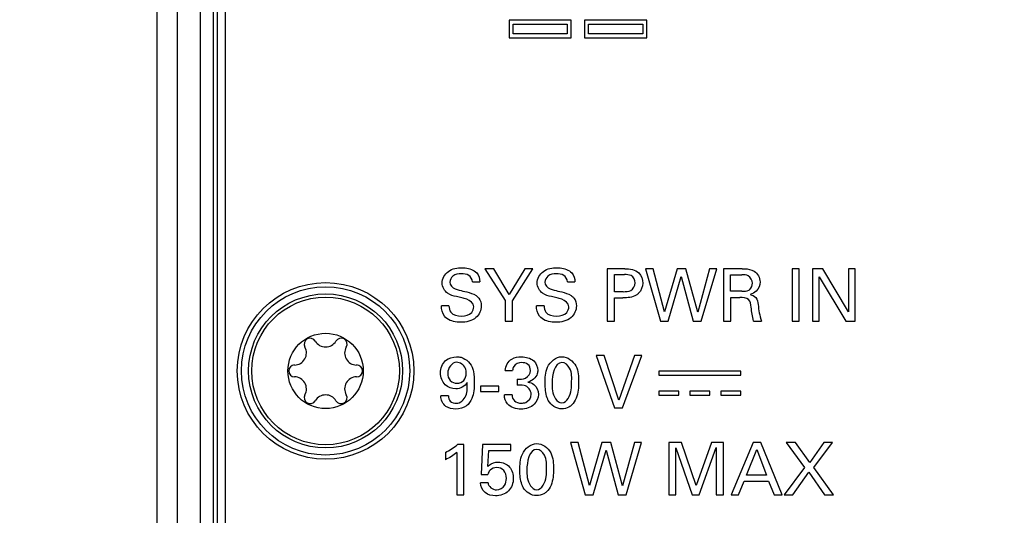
# Model space of a CAD drawing. Header units: inches. Extents: x 0 to 34, y 0 to 22.
# Tile 5 of 59: x 6.5 to 7.8, y 9.7 to 10.3. Entities that reach past the tile are written whole.
import ezdxf

# ---------------------------------------------------------------- set-up
doc = ezdxf.new("R2010")
doc.units = ezdxf.units.IN
doc.header["$LTSCALE"] = 1.87
doc.header["$MEASUREMENT"] = 0
doc.layers.get('0').update_dxf_attribs({"linetype": 'CONTINUOUS'})
for name, color, linetype in [('02___PRT_ALL_AXES', 7, 'CONTINUOUS'), ('COSMETIC', 7, 'CONTINUOUS'), ('DIMENSIONS', 7, 'CONTINUOUS')]:
    doc.layers.add(name, color=color, linetype=linetype)
doc.styles.get("Standard").update_dxf_attribs({"font": 'txt', "width": 0.8})
doc.dimstyles.new('DIMSTYLE_1', dxfattribs={"dimtxt": 0.125, "dimasz": 0.18, "dimexe": 0.125, "dimexo": 0.0625, "dimgap": 0.03125, "dimtad": 0, "dimtih": 1, "dimtoh": 1, "dimdec": 3, "dimzin": 4, "dimdsep": 46, "dimtxsty": 'STANDARD', "dimblk": '_FILLED', "dimblk1": '_FILLED', "dimblk2": '_FILLED', "dimcen": 0.09, "dimadec": 0, "dimazin": 0, "dimtp": 0.001, "dimtm": 0.001, "dimtfac": 1, "dimtdec": 3, "dimtofl": 0, "dimtmove": 0, "dimatfit": 3, "dimldrblk": '_FILLED', "dimfxl": 1, "dimtolj": 1, "dimtzin": 4, "dimarcsym": 0})

# ---------------------------------------------------------------- blocks, each defined once
blk = doc.blocks.new('*D21')
at = {"layer": 'DIMENSIONS', "color": 2, "linetype": 'CONTINUOUS'}
blk.add_line((7.0374, 10.7914), (6.0124, 10.7914), dxfattribs=at)
at = {"layer": 'DIMENSIONS', "color": 2, "linetype": 'CONTINUOUS', "insert": (5.9499, 10.8539), "char_height": 0.125, "width": 1.325, "attachment_point": 3, "line_spacing_factor": 0.9}
blk.add_mtext('2.433{\\Ftxt.shx;\\W1.000000;\\H0.125000; }[61.79]', dxfattribs=at)
blk = doc.blocks.new('_FILLED')
at = {"color": 0, "linetype": 'BYBLOCK'}
blk.add_solid([(0, 0), (-1, 0.1736), (-1, -0.1736)], dxfattribs=at)
blk = doc.blocks.new('*D22')
at = {"layer": 'DIMENSIONS', "color": 2, "linetype": 'CONTINUOUS'}
blk.add_line((7.812, 11.251), (6.0124, 11.251), dxfattribs=at)
at = {"layer": 'DIMENSIONS', "color": 2, "linetype": 'CONTINUOUS', "insert": (5.9499, 11.3135), "char_height": 0.125, "width": 1.325, "attachment_point": 3, "line_spacing_factor": 0.9}
blk.add_mtext('2.892{\\Ftxt.shx;\\W1.000000;\\H0.125000; }[73.46]', dxfattribs=at)
blk = doc.blocks.new('*D23')
at = {"layer": 'DIMENSIONS', "color": 2, "linetype": 'CONTINUOUS'}
blk.add_line((7.812, 12.182), (6.0124, 12.182), dxfattribs=at)
at = {"layer": 'DIMENSIONS', "color": 2, "linetype": 'CONTINUOUS', "insert": (5.9499, 12.2445), "char_height": 0.125, "width": 1.325, "attachment_point": 3, "line_spacing_factor": 0.9}
blk.add_mtext('3.823{\\Ftxt.shx;\\W1.000000;\\H0.125000; }[97.11]', dxfattribs=at)
blk = doc.blocks.new('*D24')
at = {"layer": 'DIMENSIONS', "color": 2, "linetype": 'CONTINUOUS'}
blk.add_line((7.7634, 14.3814), (6.0124, 14.3814), dxfattribs=at)
at = {"layer": 'DIMENSIONS', "color": 2, "linetype": 'CONTINUOUS', "insert": (5.9499, 14.4439), "char_height": 0.125, "width": 1.725, "attachment_point": 3, "line_spacing_factor": 0.9}
blk.add_mtext('2X 6.023{\\Ftxt.shx;\\W1.000000;\\H0.125000; }[152.97]', dxfattribs=at)
blk = doc.blocks.new('*D25')
at = {"layer": 'DIMENSIONS', "color": 2, "linetype": 'CONTINUOUS'}
blk.add_line((8.4624, 15.948), (6.0124, 15.948), dxfattribs=at)
at = {"layer": 'DIMENSIONS', "color": 2, "linetype": 'CONTINUOUS', "insert": (5.9499, 16.0105), "char_height": 0.125, "width": 1.425, "attachment_point": 3, "line_spacing_factor": 0.9}
blk.add_mtext('7.589{\\Ftxt.shx;\\W1.000000;\\H0.125000; }[192.77]', dxfattribs=at)
blk = doc.blocks.new('*D39')
at = {"layer": 'DIMENSIONS', "color": 2, "linetype": 'CONTINUOUS'}
blk.add_line((7.2195, 12.0064), (6.0124, 12.0064), dxfattribs=at)
at = {"layer": 'DIMENSIONS', "color": 2, "linetype": 'CONTINUOUS', "insert": (5.9499, 12.0689), "char_height": 0.125, "width": 1.325, "attachment_point": 3, "line_spacing_factor": 0.9}
blk.add_mtext('3.648{\\Ftxt.shx;\\W1.000000;\\H0.125000; }[92.65]', dxfattribs=at)

msp = doc.modelspace()

# ---------------------------------------------------------------- linework, layer by layer
at = {"color": 7, "linetype": 'CONTINUOUS'}
for p, q in [((6.7249, 8.4028), (6.7249, 15.904)), ((6.6999, 8.4284), (6.6999, 15.8784)), ((6.7539, 9.3473), (6.7539, 14.9595)), ((6.7701, 9.3473), (6.7701, 14.9595)), ((6.7744, 14.9595), (6.7744, 9.3473)), ((6.7849, 9.3534), (6.7849, 14.9534)), ((7.2166, 10.3182), (7.1392, 10.3182)), ((7.1392, 10.3182), (7.1392, 10.2961)), ((7.1442, 10.3132), (7.2116, 10.3132)), ((7.1442, 10.3011), (7.1442, 10.3132)), ((7.2116, 10.3132), (7.2116, 10.3011)), ((7.2166, 10.2961), (7.2166, 10.3182)), ((7.3107, 10.3182), (7.2332, 10.3182)), ((7.2332, 10.3182), (7.2332, 10.2961)), ((7.2382, 10.3132), (7.3057, 10.3132)), ((7.2382, 10.3011), (7.2382, 10.3132)), ((7.3057, 10.3132), (7.3057, 10.3011)), ((7.3107, 10.2961), (7.3107, 10.3182)), ((7.2116, 10.3011), (7.1442, 10.3011)), ((7.3057, 10.3011), (7.2382, 10.3011)), ((7.1392, 10.2961), (7.2166, 10.2961)), ((7.2332, 10.2961), (7.3107, 10.2961)), ((7.1197, 10.0079), (7.1085, 10.0079)), ((7.1085, 10.0079), (7.1339, 9.9683)), ((7.1389, 9.9759), (7.1197, 10.0079)), ((7.1584, 10.0079), (7.1389, 9.9759)), ((7.1431, 9.9679), (7.1685, 10.0079)), ((7.1685, 10.0079), (7.1584, 10.0079)), ((7.2832, 10.0079), (7.2613, 10.0079)), ((7.2613, 10.0079), (7.2613, 9.9427)), ((7.3189, 10.0079), (7.3092, 10.0079)), ((7.3092, 10.0079), (7.3278, 9.9427)), ((7.333, 9.9543), (7.3189, 10.0079)), ((7.3485, 10.0079), (7.333, 9.9543)), ((7.3597, 10.0079), (7.3485, 10.0079)), ((7.3744, 9.9538), (7.3597, 10.0079)), ((7.3892, 10.0079), (7.3744, 9.9538)), ((7.3788, 9.9427), (7.3981, 10.0079)), ((7.3981, 10.0079), (7.3892, 10.0079)), ((7.4299, 10.0079), (7.4066, 10.0079)), ((7.4066, 10.0079), (7.4066, 9.9427)), ((7.5011, 10.0079), (7.4921, 10.0079)), ((7.4921, 10.0079), (7.4921, 9.9427)), ((7.5011, 9.9427), (7.5011, 10.0079)), ((7.5303, 10.0079), (7.5178, 10.0079)), ((7.5178, 10.0079), (7.5178, 9.9427)), ((7.5624, 9.954), (7.5303, 10.0079)), ((7.5707, 10.0079), (7.5624, 10.0079)), ((7.5624, 10.0079), (7.5624, 9.954)), ((7.5707, 9.9427), (7.5707, 10.0079)), ((7.0931, 9.9916), (7.1025, 9.9916)), ((7.2117, 9.9916), (7.2211, 9.9916)), ((7.2703, 10.0006), (7.283, 10.0006)), ((7.2703, 9.9793), (7.2703, 10.0006)), ((7.3375, 9.9427), (7.3537, 9.9984)), ((7.3537, 9.9984), (7.3687, 9.9427)), ((7.4153, 10.0003), (7.4296, 10.0003)), ((7.4153, 9.9798), (7.4153, 10.0003)), ((7.526, 9.998), (7.5591, 9.9427)), ((7.526, 9.9427), (7.526, 9.998)), ((7.2811, 9.9793), (7.2703, 9.9793)), ((7.4296, 9.9798), (7.4153, 9.9798)), ((7.1339, 9.9683), (7.1339, 9.9427)), ((7.1431, 9.9427), (7.1431, 9.9679)), ((7.2703, 9.9717), (7.2809, 9.9717)), ((7.2703, 9.9427), (7.2703, 9.9717)), ((7.4155, 9.9721), (7.4269, 9.9721)), ((7.4155, 9.9427), (7.4155, 9.9721)), ((7.0639, 9.9617), (7.0545, 9.9617)), ((7.1825, 9.9617), (7.1731, 9.9617)), ((7.1339, 9.9427), (7.1431, 9.9427)), ((7.2613, 9.9427), (7.2703, 9.9427)), ((7.3278, 9.9427), (7.3375, 9.9427)), ((7.3687, 9.9427), (7.3788, 9.9427)), ((7.4066, 9.9427), (7.4155, 9.9427)), ((7.4441, 9.9427), (7.4538, 9.9427)), ((7.4921, 9.9427), (7.5011, 9.9427)), ((7.5178, 9.9427), (7.526, 9.9427)), ((7.5591, 9.9427), (7.5707, 9.9427)), ((7.2574, 9.8995), (7.2474, 9.8995)), ((7.2474, 9.8995), (7.2706, 9.8344)), ((7.2759, 9.8438), (7.2574, 9.8995)), ((7.2954, 9.8995), (7.2759, 9.8438)), ((7.2805, 9.8344), (7.3046, 9.8995)), ((7.3046, 9.8995), (7.2954, 9.8995)), ((7.1341, 9.8809), (7.1432, 9.8809)), ((7.1489, 9.8701), (7.1489, 9.8628)), ((7.4282, 9.8802), (7.3257, 9.8802)), ((7.3257, 9.8802), (7.3257, 9.8752)), ((7.3257, 9.8752), (7.4282, 9.8752)), ((7.4282, 9.8752), (7.4282, 9.8802)), ((7.1261, 9.8615), (7.1034, 9.8615)), ((7.1034, 9.8615), (7.1034, 9.8547)), ((7.1261, 9.8547), (7.1261, 9.8615)), ((7.0631, 9.8493), (7.0536, 9.8493)), ((7.1034, 9.8547), (7.1261, 9.8547)), ((7.1427, 9.8504), (7.1331, 9.8504)), ((7.3507, 9.8551), (7.3257, 9.8551)), ((7.3257, 9.8551), (7.3257, 9.8501)), ((7.3257, 9.8501), (7.3507, 9.8501)), ((7.3507, 9.8501), (7.3507, 9.8551)), ((7.3894, 9.8551), (7.3644, 9.8551)), ((7.3644, 9.8551), (7.3644, 9.8501)), ((7.3644, 9.8501), (7.3894, 9.8501)), ((7.3894, 9.8501), (7.3894, 9.8551)), ((7.4282, 9.8551), (7.4032, 9.8551)), ((7.4032, 9.8551), (7.4032, 9.8501)), ((7.4032, 9.8501), (7.4282, 9.8501)), ((7.4282, 9.8501), (7.4282, 9.8551)), ((7.2706, 9.8344), (7.2805, 9.8344)), ((7.0826, 9.7885), (7.0745, 9.7885)), ((7.0826, 9.726), (7.0826, 9.7885)), ((7.1058, 9.7885), (7.1041, 9.7513)), ((7.1409, 9.7885), (7.1058, 9.7885)), ((7.1409, 9.7812), (7.1409, 9.7885)), ((7.2251, 9.7912), (7.2155, 9.7912)), ((7.2155, 9.7912), (7.234, 9.726)), ((7.2392, 9.7376), (7.2251, 9.7912)), ((7.2547, 9.7912), (7.2392, 9.7376)), ((7.2659, 9.7912), (7.2547, 9.7912)), ((7.2806, 9.7371), (7.2659, 9.7912)), ((7.2954, 9.7912), (7.2806, 9.7371)), ((7.285, 9.726), (7.3043, 9.7912)), ((7.3043, 9.7912), (7.2954, 9.7912)), ((7.3542, 9.7912), (7.3382, 9.7912)), ((7.3382, 9.7912), (7.3382, 9.726)), ((7.347, 9.7843), (7.3676, 9.726)), ((7.347, 9.726), (7.347, 9.7843)), ((7.3726, 9.7375), (7.3542, 9.7912)), ((7.3915, 9.7912), (7.3726, 9.7375)), ((7.3761, 9.726), (7.3975, 9.7847)), ((7.4064, 9.7912), (7.3915, 9.7912)), ((7.3975, 9.7847), (7.3975, 9.726)), ((7.4064, 9.726), (7.4064, 9.7912)), ((7.4436, 9.7912), (7.4161, 9.726)), ((7.4354, 9.7503), (7.448, 9.7823)), ((7.4532, 9.7912), (7.4436, 9.7912)), ((7.448, 9.7823), (7.46, 9.7503)), ((7.4796, 9.726), (7.4532, 9.7912)), ((7.4965, 9.7912), (7.4849, 9.7912)), ((7.4849, 9.7912), (7.5075, 9.7601)), ((7.5141, 9.7661), (7.4965, 9.7912)), ((7.5317, 9.7912), (7.5141, 9.7661)), ((7.5194, 9.76), (7.5426, 9.7912)), ((7.5426, 9.7912), (7.5317, 9.7912)), ((7.0594, 9.7787), (7.0594, 9.7696)), ((7.0739, 9.7787), (7.0739, 9.726)), ((7.1124, 9.761), (7.1135, 9.7812)), ((7.1135, 9.7812), (7.1409, 9.7812)), ((7.2437, 9.726), (7.2599, 9.7817)), ((7.2599, 9.7817), (7.2749, 9.726)), ((7.5075, 9.7601), (7.4822, 9.726)), ((7.5438, 9.726), (7.5194, 9.76)), ((7.1041, 9.7513), (7.1124, 9.7513)), ((7.46, 9.7503), (7.4354, 9.7503)), ((7.4931, 9.726), (7.513, 9.754)), ((7.513, 9.754), (7.5324, 9.726)), ((7.1127, 9.7408), (7.1033, 9.7408)), ((7.4254, 9.726), (7.4325, 9.743)), ((7.4325, 9.743), (7.4627, 9.743)), ((7.4627, 9.743), (7.4698, 9.726)), ((7.0739, 9.726), (7.0826, 9.726)), ((7.234, 9.726), (7.2437, 9.726)), ((7.2749, 9.726), (7.285, 9.726)), ((7.3382, 9.726), (7.347, 9.726)), ((7.3676, 9.726), (7.3761, 9.726)), ((7.3975, 9.726), (7.4064, 9.726)), ((7.4161, 9.726), (7.4254, 9.726)), ((7.4698, 9.726), (7.4796, 9.726)), ((7.4822, 9.726), (7.4931, 9.726)), ((7.5324, 9.726), (7.5438, 9.726))]:
    msp.add_line(p, q, dxfattribs=at)
for radius in [0.0961, 0.0921, 0.047]:
    msp.add_circle((6.9099, 9.8804), radius, dxfattribs=at)
for centre, radius, start, end in [((6.8906, 9.9138), 0.00748, 30.7228, 209.2772), ((6.9099, 9.9253), 0.015, 210.7228, 329.2772), ((6.9292, 9.9138), 0.00748, 330.7228, 149.2772), ((6.871, 9.9028), 0.015, 270.7228, 29.2772), ((6.9487, 9.9028), 0.015, 150.7228, 269.2772), ((6.8713, 9.8804), 0.00748, 90.7228, 269.2772), ((6.9485, 9.8804), 0.00748, 270.7228, 89.2772), ((6.871, 9.858), 0.015, 330.7228, 89.2772), ((6.9487, 9.858), 0.015, 90.7228, 209.2772), ((6.8906, 9.847), 0.00748, 150.7228, 329.2772), ((6.9099, 9.8355), 0.015, 30.7228, 149.2772), ((6.9292, 9.847), 0.00748, 210.7228, 29.2772)]:
    msp.add_arc(centre, radius, start, end, dxfattribs=at)
for points, knots in [([(7.0554, 9.9901), (7.0554, 9.9956), (7.0622, 10.0073), (7.0743, 10.0091), (7.0802, 10.0091)], [0, 0, 0, 0, 0.48317, 1, 1, 1, 1]), ([(7.0802, 10.0091), (7.0815, 10.0091), (7.088, 10.0088), (7.095, 10.0066), (7.0985, 10.0027)], [0, 0, 0, 0, 0.202076, 1, 1, 1, 1]), ([(7.174, 9.9901), (7.174, 9.9956), (7.1808, 10.0073), (7.193, 10.0091), (7.1988, 10.0091)], [0, 0, 0, 0, 0.483165, 1, 1, 1, 1]), ([(7.1988, 10.0091), (7.2002, 10.0091), (7.2066, 10.0088), (7.2136, 10.0066), (7.2172, 10.0027)], [0, 0, 0, 0, 0.202066, 1, 1, 1, 1]), ([(7.4299, 10.0079), (7.4309, 10.0079), (7.436, 10.0078), (7.4414, 10.007), (7.4448, 10.0048)], [0, 0, 0, 0, 0.200224, 1, 1, 1, 1]), ([(7.0794, 10.0016), (7.0757, 10.0016), (7.0685, 10.0007), (7.065, 9.9939), (7.065, 9.991)], [0, 0, 0, 0, 0.559795, 1, 1, 1, 1]), ([(7.065, 9.991), (7.065, 9.9875), (7.0699, 9.9827), (7.0749, 9.9817), (7.0767, 9.9813)], [0, 0, 0, 0, 0.659846, 1, 1, 1, 1]), ([(7.0931, 9.9916), (7.093, 9.9947), (7.0892, 10.0012), (7.0825, 10.0016), (7.0794, 10.0016)], [0, 0, 0, 0, 0.498734, 1, 1, 1, 1]), ([(7.198, 10.0016), (7.1944, 10.0016), (7.1871, 10.0007), (7.1836, 9.9939), (7.1836, 9.991)], [0, 0, 0, 0, 0.559819, 1, 1, 1, 1]), ([(7.1836, 9.991), (7.1836, 9.9875), (7.1885, 9.9827), (7.1936, 9.9817), (7.1953, 9.9813)], [0, 0, 0, 0, 0.659878, 1, 1, 1, 1]), ([(7.2117, 9.9916), (7.2116, 9.9947), (7.2079, 10.0012), (7.2011, 10.0016), (7.198, 10.0016)], [0, 0, 0, 0, 0.498764, 1, 1, 1, 1]), ([(7.2962, 9.9904), (7.2962, 9.9937), (7.2926, 10.0008), (7.2858, 10.0006), (7.283, 10.0006)], [0, 0, 0, 0, 0.545711, 1, 1, 1, 1]), ([(7.4426, 9.9897), (7.4426, 9.9933), (7.439, 10.0002), (7.4322, 10.0003), (7.4296, 10.0003)], [0, 0, 0, 0, 0.570269, 1, 1, 1, 1]), ([(7.0767, 9.9813), (7.0798, 9.9805), (7.0869, 9.9787), (7.0943, 9.9768), (7.0977, 9.9745)], [0, 0, 0, 0, 0.433513, 1, 1, 1, 1]), ([(7.1953, 9.9813), (7.1984, 9.9805), (7.2055, 9.9787), (7.2129, 9.9768), (7.2164, 9.9745)], [0, 0, 0, 0, 0.433513, 1, 1, 1, 1]), ([(7.2811, 9.9793), (7.2844, 9.9793), (7.292, 9.979), (7.2962, 9.9867), (7.2962, 9.9904)], [0, 0, 0, 0, 0.475554, 1, 1, 1, 1]), ([(7.4382, 9.9812), (7.4386, 9.9815), (7.4413, 9.9834), (7.4426, 9.987), (7.4426, 9.9897)], [0, 0, 0, 0, 0.153568, 1, 1, 1, 1]), ([(7.0799, 9.9715), (7.0777, 9.972), (7.0717, 9.9735), (7.0655, 9.975), (7.0622, 9.9773)], [0, 0, 0, 0, 0.358213, 1, 1, 1, 1]), ([(7.0948, 9.9605), (7.0948, 9.9648), (7.088, 9.97), (7.0819, 9.971), (7.0799, 9.9715)], [0, 0, 0, 0, 0.667386, 1, 1, 1, 1]), ([(7.0977, 9.9745), (7.0991, 9.9736), (7.1029, 9.9701), (7.1042, 9.9648), (7.1042, 9.9615)], [0, 0, 0, 0, 0.325267, 1, 1, 1, 1]), ([(7.1985, 9.9715), (7.1963, 9.972), (7.1903, 9.9735), (7.1841, 9.975), (7.1808, 9.9773)], [0, 0, 0, 0, 0.358219, 1, 1, 1, 1]), ([(7.2135, 9.9605), (7.2135, 9.9648), (7.2066, 9.97), (7.2006, 9.971), (7.1985, 9.9715)], [0, 0, 0, 0, 0.667406, 1, 1, 1, 1]), ([(7.2164, 9.9745), (7.2177, 9.9736), (7.2215, 9.9701), (7.2229, 9.9648), (7.2229, 9.9615)], [0, 0, 0, 0, 0.325267, 1, 1, 1, 1]), ([(7.3006, 9.9773), (7.2997, 9.9764), (7.2943, 9.9719), (7.2866, 9.9717), (7.2809, 9.9717)], [0, 0, 0, 0, 0.177345, 1, 1, 1, 1]), ([(7.4411, 9.9599), (7.4408, 9.9633), (7.4393, 9.9718), (7.4306, 9.9721), (7.4269, 9.9721)], [0, 0, 0, 0, 0.479703, 1, 1, 1, 1]), ([(7.4398, 9.9757), (7.4424, 9.9751), (7.4482, 9.9725), (7.4494, 9.9662), (7.4497, 9.9632)], [0, 0, 0, 0, 0.46308, 1, 1, 1, 1]), ([(7.0639, 9.9617), (7.064, 9.9589), (7.0654, 9.9505), (7.0748, 9.9488), (7.0796, 9.9488)], [0, 0, 0, 0, 0.373097, 1, 1, 1, 1]), ([(7.1042, 9.9615), (7.1042, 9.9562), (7.0984, 9.9435), (7.0852, 9.9411), (7.0785, 9.9411)], [0, 0, 0, 0, 0.443385, 1, 1, 1, 1]), ([(7.0796, 9.9488), (7.0841, 9.9488), (7.0923, 9.9506), (7.0948, 9.958), (7.0948, 9.9605)], [0, 0, 0, 0, 0.643219, 1, 1, 1, 1]), ([(7.1825, 9.9617), (7.1826, 9.9589), (7.1841, 9.9505), (7.1935, 9.9488), (7.1982, 9.9488)], [0, 0, 0, 0, 0.373109, 1, 1, 1, 1]), ([(7.2229, 9.9615), (7.2229, 9.9562), (7.2171, 9.9435), (7.2038, 9.9411), (7.1971, 9.9411)], [0, 0, 0, 0, 0.443375, 1, 1, 1, 1]), ([(7.1982, 9.9488), (7.2027, 9.9488), (7.2109, 9.9506), (7.2135, 9.958), (7.2135, 9.9605)], [0, 0, 0, 0, 0.643219, 1, 1, 1, 1]), ([(7.0785, 9.9411), (7.077, 9.9411), (7.0698, 9.9415), (7.0618, 9.944), (7.0583, 9.9486)], [0, 0, 0, 0, 0.208189, 1, 1, 1, 1]), ([(7.1971, 9.9411), (7.1956, 9.9411), (7.1885, 9.9415), (7.1804, 9.944), (7.1769, 9.9486)], [0, 0, 0, 0, 0.208189, 1, 1, 1, 1]), ([(7.0534, 9.8779), (7.0534, 9.8834), (7.0574, 9.8949), (7.0686, 9.898), (7.0734, 9.898)], [0, 0, 0, 0, 0.535455, 1, 1, 1, 1]), ([(7.0734, 9.898), (7.0753, 9.898), (7.0841, 9.8973), (7.0917, 9.8893), (7.0936, 9.8827)], [0, 0, 0, 0, 0.209022, 1, 1, 1, 1]), ([(7.1341, 9.8809), (7.1343, 9.8865), (7.1402, 9.8966), (7.1503, 9.898), (7.1543, 9.898)], [0, 0, 0, 0, 0.578979, 1, 1, 1, 1]), ([(7.1543, 9.898), (7.1597, 9.898), (7.1703, 9.8955), (7.1747, 9.8854), (7.1747, 9.8811)], [0, 0, 0, 0, 0.559087, 1, 1, 1, 1]), ([(7.1839, 9.8649), (7.1839, 9.8716), (7.1837, 9.8862), (7.1974, 9.8981), (7.2048, 9.8981)], [0, 0, 0, 0, 0.477849, 1, 1, 1, 1]), ([(7.2048, 9.8981), (7.2118, 9.8981), (7.2257, 9.8878), (7.2257, 9.8732), (7.2257, 9.8663)], [0, 0, 0, 0, 0.50405, 1, 1, 1, 1]), ([(7.0854, 9.8777), (7.0854, 9.8797), (7.0848, 9.8863), (7.0779, 9.8912), (7.0734, 9.8912)], [0, 0, 0, 0, 0.309918, 1, 1, 1, 1]), ([(7.0936, 9.8827), (7.0939, 9.8817), (7.0952, 9.8762), (7.0954, 9.8705), (7.0954, 9.8659)], [0, 0, 0, 0, 0.184553, 1, 1, 1, 1]), ([(7.1546, 9.8908), (7.1509, 9.8908), (7.1447, 9.8881), (7.1434, 9.8826), (7.1432, 9.8809)], [0, 0, 0, 0, 0.688224, 1, 1, 1, 1]), ([(7.1489, 9.8701), (7.1525, 9.8698), (7.1604, 9.8697), (7.1656, 9.8772), (7.1656, 9.8809)], [0, 0, 0, 0, 0.490835, 1, 1, 1, 1]), ([(7.1656, 9.8809), (7.1656, 9.8837), (7.1634, 9.8898), (7.1573, 9.8908), (7.1546, 9.8908)], [0, 0, 0, 0, 0.500702, 1, 1, 1, 1]), ([(7.1747, 9.8811), (7.1747, 9.8797), (7.1739, 9.873), (7.1674, 9.8676), (7.1623, 9.8664)], [0, 0, 0, 0, 0.209347, 1, 1, 1, 1]), ([(7.217, 9.8655), (7.217, 9.8717), (7.218, 9.8823), (7.2089, 9.8909), (7.2049, 9.8909)], [0, 0, 0, 0, 0.607768, 1, 1, 1, 1]), ([(7.0725, 9.8581), (7.0677, 9.8581), (7.057, 9.8616), (7.0534, 9.8726), (7.0534, 9.8779)], [0, 0, 0, 0, 0.471016, 1, 1, 1, 1]), ([(7.0623, 9.8778), (7.0623, 9.8744), (7.0641, 9.8674), (7.071, 9.865), (7.0741, 9.865)], [0, 0, 0, 0, 0.523464, 1, 1, 1, 1]), ([(7.0741, 9.865), (7.0771, 9.865), (7.0838, 9.8676), (7.0854, 9.8745), (7.0854, 9.8777)], [0, 0, 0, 0, 0.483404, 1, 1, 1, 1]), ([(7.0954, 9.8659), (7.0954, 9.8592), (7.0949, 9.8483), (7.086, 9.835), (7.077, 9.8329), (7.0724, 9.8329)], [0, 0, 0, 0, 0.443758, 0.69563, 1, 1, 1, 1]), ([(7.0731, 9.84), (7.0781, 9.84), (7.0881, 9.8494), (7.0867, 9.8604), (7.0865, 9.866)], [0, 0, 0, 0, 0.47679, 1, 1, 1, 1]), ([(7.1623, 9.8664), (7.165, 9.866), (7.1723, 9.8637), (7.1756, 9.8557), (7.1756, 9.8512)], [0, 0, 0, 0, 0.38181, 1, 1, 1, 1]), ([(7.1879, 9.8435), (7.1873, 9.8446), (7.1845, 9.8513), (7.1839, 9.8589), (7.1839, 9.8649)], [0, 0, 0, 0, 0.175017, 1, 1, 1, 1]), ([(7.1925, 9.8653), (7.1925, 9.8621), (7.1923, 9.8531), (7.1984, 9.8406), (7.2047, 9.8406)], [0, 0, 0, 0, 0.339462, 1, 1, 1, 1]), ([(7.2047, 9.8406), (7.2114, 9.8406), (7.2171, 9.8537), (7.217, 9.8626), (7.217, 9.8655)], [0, 0, 0, 0, 0.700179, 1, 1, 1, 1]), ([(7.2257, 9.8663), (7.2257, 9.863), (7.2254, 9.8531), (7.222, 9.8425), (7.2171, 9.8379)], [0, 0, 0, 0, 0.330205, 1, 1, 1, 1]), ([(7.0724, 9.8329), (7.0681, 9.8329), (7.0581, 9.8344), (7.0537, 9.8444), (7.0536, 9.8493)], [0, 0, 0, 0, 0.469728, 1, 1, 1, 1]), ([(7.0631, 9.8493), (7.0631, 9.8469), (7.0646, 9.8413), (7.0704, 9.84), (7.0731, 9.84)], [0, 0, 0, 0, 0.466105, 1, 1, 1, 1]), ([(7.1427, 9.8504), (7.1426, 9.8478), (7.1447, 9.8416), (7.1511, 9.8402), (7.1542, 9.8402)], [0, 0, 0, 0, 0.463476, 1, 1, 1, 1]), ([(7.1756, 9.8512), (7.1756, 9.8467), (7.1709, 9.836), (7.1597, 9.8328), (7.154, 9.8328)], [0, 0, 0, 0, 0.439579, 1, 1, 1, 1]), ([(7.1542, 9.8402), (7.1561, 9.8402), (7.1622, 9.8408), (7.1666, 9.8473), (7.1666, 9.8513)], [0, 0, 0, 0, 0.318673, 1, 1, 1, 1]), ([(7.2171, 9.8379), (7.216, 9.8369), (7.2124, 9.8342), (7.2077, 9.8331), (7.2046, 9.8331)], [0, 0, 0, 0, 0.312633, 1, 1, 1, 1]), ([(7.1524, 9.7565), (7.1524, 9.7633), (7.1523, 9.7779), (7.166, 9.7898), (7.1734, 9.7898)], [0, 0, 0, 0, 0.47778, 1, 1, 1, 1]), ([(7.1734, 9.7898), (7.1804, 9.7898), (7.1943, 9.7794), (7.1943, 9.7648), (7.1943, 9.758)], [0, 0, 0, 0, 0.504224, 1, 1, 1, 1]), ([(7.1856, 9.7572), (7.1856, 9.7633), (7.1866, 9.7739), (7.1774, 9.7825), (7.1735, 9.7825)], [0, 0, 0, 0, 0.607726, 1, 1, 1, 1]), ([(7.1124, 9.761), (7.1129, 9.7616), (7.1164, 9.7649), (7.1215, 9.7667), (7.1255, 9.7667)], [0, 0, 0, 0, 0.171749, 1, 1, 1, 1]), ([(7.1355, 9.7463), (7.1355, 9.7498), (7.1339, 9.7571), (7.1267, 9.7598), (7.1236, 9.7598)], [0, 0, 0, 0, 0.527811, 1, 1, 1, 1]), ([(7.1255, 9.7667), (7.1307, 9.7667), (7.1416, 9.7622), (7.1442, 9.7512), (7.1442, 9.7462)], [0, 0, 0, 0, 0.505457, 1, 1, 1, 1]), ([(7.1943, 9.758), (7.1943, 9.7547), (7.194, 9.7447), (7.1906, 9.7341), (7.1857, 9.7295)], [0, 0, 0, 0, 0.330018, 1, 1, 1, 1]), ([(7.1442, 9.7462), (7.1442, 9.7406), (7.14, 9.7285), (7.1277, 9.7246), (7.1219, 9.7246)], [0, 0, 0, 0, 0.48753, 1, 1, 1, 1]), ([(7.1231, 9.732), (7.127, 9.732), (7.1344, 9.736), (7.1355, 9.7433), (7.1355, 9.7463)], [0, 0, 0, 0, 0.567559, 1, 1, 1, 1]), ([(7.1565, 9.7351), (7.1559, 9.7363), (7.1531, 9.743), (7.1524, 9.7505), (7.1524, 9.7565)], [0, 0, 0, 0, 0.174923, 1, 1, 1, 1]), ([(7.1611, 9.757), (7.1611, 9.7537), (7.1609, 9.7448), (7.167, 9.7322), (7.1733, 9.7322)], [0, 0, 0, 0, 0.339371, 1, 1, 1, 1]), ([(7.1733, 9.7322), (7.18, 9.7322), (7.1857, 9.7453), (7.1856, 9.7543), (7.1856, 9.7572)], [0, 0, 0, 0, 0.700102, 1, 1, 1, 1]), ([(7.1219, 9.7246), (7.1174, 9.7246), (7.1076, 9.7269), (7.1035, 9.7364), (7.1033, 9.7408)], [0, 0, 0, 0, 0.503457, 1, 1, 1, 1]), ([(7.1857, 9.7295), (7.1846, 9.7286), (7.181, 9.7259), (7.1763, 9.7248), (7.1732, 9.7248)], [0, 0, 0, 0, 0.312384, 1, 1, 1, 1])]:
    msp.add_open_spline(points, degree=3, knots=knots, dxfattribs=at)
for points in [[(7.2832, 10.0079), (7.2893, 10.0079), (7.2967, 10.0072), (7.3009, 10.0026)], [(7.4448, 10.0048), (7.4491, 10.0021), (7.4521, 9.9966), (7.4521, 9.9915)], [(7.0985, 10.0027), (7.1012, 9.9998), (7.1023, 9.9955), (7.1025, 9.9916)], [(7.2172, 10.0027), (7.2198, 9.9998), (7.2209, 9.9955), (7.2211, 9.9916)], [(7.3009, 10.0026), (7.3041, 9.9994), (7.3057, 9.9945), (7.3057, 9.99)], [(7.4521, 9.9915), (7.4521, 9.9874), (7.4504, 9.9829), (7.4475, 9.98)], [(7.0622, 9.9773), (7.0582, 9.98), (7.0554, 9.9853), (7.0554, 9.9901)], [(7.1808, 9.9773), (7.1768, 9.98), (7.174, 9.9853), (7.174, 9.9901)], [(7.3057, 9.99), (7.3057, 9.9854), (7.3038, 9.9805), (7.3006, 9.9773)], [(7.4296, 9.9798), (7.4325, 9.9798), (7.4357, 9.9798), (7.4382, 9.9812)], [(7.4475, 9.98), (7.4454, 9.9779), (7.4426, 9.9765), (7.4398, 9.9757)], [(7.0583, 9.9486), (7.0555, 9.9522), (7.0545, 9.9572), (7.0545, 9.9617)], [(7.1769, 9.9486), (7.1741, 9.9522), (7.1731, 9.9572), (7.1731, 9.9617)], [(7.4441, 9.9427), (7.4423, 9.9482), (7.4419, 9.9542), (7.4411, 9.9599)], [(7.4497, 9.9632), (7.4505, 9.9563), (7.4515, 9.9493), (7.4538, 9.9427)], [(7.0734, 9.8912), (7.0676, 9.8912), (7.0623, 9.8836), (7.0623, 9.8778)], [(7.2049, 9.8909), (7.1954, 9.8909), (7.1925, 9.8748), (7.1925, 9.8653)], [(7.0865, 9.866), (7.0839, 9.8612), (7.0778, 9.8581), (7.0725, 9.8581)], [(7.1576, 9.8623), (7.1547, 9.8629), (7.1518, 9.8629), (7.1489, 9.8628)], [(7.1666, 9.8513), (7.1666, 9.8561), (7.1622, 9.8613), (7.1576, 9.8623)], [(7.1368, 9.8393), (7.1342, 9.8422), (7.1333, 9.8465), (7.1331, 9.8504)], [(7.2046, 9.8331), (7.1981, 9.8331), (7.1908, 9.8376), (7.1879, 9.8435)], [(7.154, 9.8328), (7.1479, 9.8328), (7.1408, 9.8347), (7.1368, 9.8393)], [(7.0594, 9.7787), (7.0647, 9.7814), (7.0699, 9.7846), (7.0745, 9.7885)], [(7.1735, 9.7825), (7.164, 9.7825), (7.1611, 9.7664), (7.1611, 9.757)], [(7.0739, 9.7787), (7.0695, 9.775), (7.0645, 9.772), (7.0594, 9.7696)], [(7.1236, 9.7598), (7.1206, 9.7598), (7.1174, 9.7587), (7.1152, 9.7565)], [(7.1152, 9.7565), (7.1138, 9.7551), (7.1129, 9.7532), (7.1124, 9.7513)], [(7.1127, 9.7408), (7.1128, 9.7363), (7.1186, 9.732), (7.1231, 9.732)], [(7.1732, 9.7248), (7.1666, 9.7248), (7.1594, 9.7293), (7.1565, 9.7351)]]:
    msp.add_open_spline(points, degree=3, dxfattribs=at)
at = {"layer": '02___PRT_ALL_AXES', "color": 7, "linetype": 'CONTINUOUS'}
msp.add_circle((6.9099, 9.8804), 0.105, dxfattribs=at)
at = {"layer": 'COSMETIC', "color": 7, "linetype": 'CONTINUOUS'}
msp.add_circle((6.9099, 9.8804), 0.1102, dxfattribs=at)

# ---------------------------------------------------------------- dimensions: what is measured, and where the dimension line sits
at = {"layer": 'DIMENSIONS', "color": 2, "linetype": 'CONTINUOUS'}
for feature_location, offset, origin, picture, middle in [((8.4624, 15.948), (-2.45, 0), (8.5249, 8.3588), '*D25', (5.2374, 15.948)), ((7.812, 12.182), (-1.7996, 0), (7.8745, 8.3588), '*D23', (5.2874, 12.182)), ((7.2195, 12.0064), (-1.2071, 0), (7.282, 8.3588), '*D39', (5.2874, 12.0064)), ((7.812, 11.251), (-1.7996, 0), (7.8745, 8.3588), '*D22', (5.2874, 11.251)), ((7.0374, 10.7914), (-1.025, 0), (7.0999, 8.3588), '*D21', (5.2874, 10.7914))]:
    dim = msp.add_ordinate_dim(feature_location=feature_location, offset=offset, dtype=0, origin=origin, dimstyle='DIMSTYLE_1', dxfattribs=at)
    dim.commit()
    dim.dimension.update_dxf_attribs({"geometry": picture, "text_midpoint": middle})
dim = msp.add_ordinate_dim(feature_location=(7.7634, 14.3814), offset=(-1.751, 0), dtype=0, origin=(7.8259, 8.3588), text='2X <>', dimstyle='DIMSTYLE_1', dxfattribs=at)
dim.commit()
dim.dimension.update_dxf_attribs({"geometry": '*D24', "text_midpoint": (5.0874, 14.3814)})

doc.saveas('drawing.dxf')
